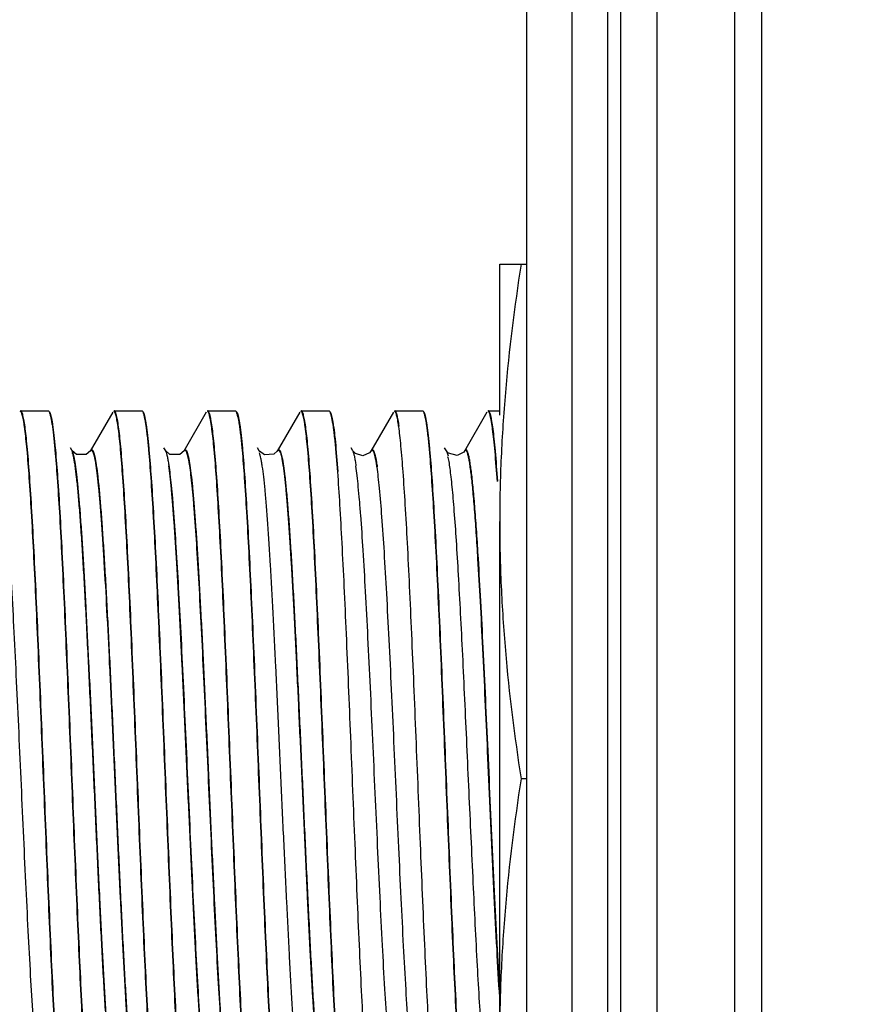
# Model space of a CAD drawing. Header units: inches. Extents: x 0.2 to 16.8, y 0.2 to 10.8.
# Tile 30 of 34: x 9.289 to 9.572, y 6.874 to 7.203. Entities that reach past the tile are written whole.
import ezdxf

# ---------------------------------------------------------------- set-up
doc = ezdxf.new("R2010")
doc.units = ezdxf.units.IN
doc.header["$LTSCALE"] = 0.935
doc.header["$MEASUREMENT"] = 0
doc.layers.get('0').update_dxf_attribs({"linetype": 'CONTINUOUS'})
doc.layers.add('DIMENSIONS', color=7, linetype='CONTINUOUS')
doc.styles.get("Standard").update_dxf_attribs({"font": 'txt', "width": 0.8})
doc.dimstyles.new('DIMSTYLE_1', dxfattribs={"dimtxt": 0.125, "dimasz": 0.18, "dimexe": 0.18, "dimexo": 0.0625, "dimgap": 0.09, "dimtad": 0, "dimtih": 1, "dimtoh": 1, "dimdec": 3, "dimzin": 4, "dimdsep": 46, "dimtxsty": 'STANDARD', "dimblk": '_FILLED', "dimblk1": '_FILLED', "dimblk2": '_FILLED', "dimcen": 0.09, "dimadec": 0, "dimazin": 0, "dimtp": 0.01, "dimtm": 0.01, "dimtfac": 1, "dimtdec": 3, "dimtofl": 0, "dimtmove": 0, "dimatfit": 3, "dimldrblk": '_FILLED', "dimfxl": 1, "dimtolj": 1, "dimtzin": 4, "dimarcsym": 0})

# ---------------------------------------------------------------- blocks, each defined once
blk = doc.blocks.new('*D17')
at = {"layer": 'DIMENSIONS', "color": 2, "linetype": 'CONTINUOUS'}
blk.add_line((9.18793, 7.11659), (9.18793, 8.79473), dxfattribs=at)
at = {"layer": 'DIMENSIONS', "color": 2, "linetype": 'CONTINUOUS', "insert": (9.12543, 8.85723), "char_height": 0.125, "width": 1.425, "attachment_point": 1, "rotation": 90, "line_spacing_factor": 0.9}
blk.add_mtext('3X .384{\\Ftxt.shx;\\W1.000000;\\H0.125000; }[9.74]', dxfattribs=at)
blk = doc.blocks.new('_FILLED')
at = {"color": 0, "linetype": 'BYBLOCK'}
blk.add_solid([(0, 0), (-1, 0.1736), (-1, -0.1736)], dxfattribs=at)
blk = doc.blocks.new('*D18')
at = {"layer": 'DIMENSIONS', "color": 2, "linetype": 'CONTINUOUS'}
for p, q in [((8.95053, 8.63084), (8.95053, 8.79473)), ((9.18598, 8.47954), (8.95053, 8.63084)), ((9.18598, 6.92636), (9.18598, 8.47954))]:
    blk.add_line(p, q, dxfattribs=at)
at = {"layer": 'DIMENSIONS', "color": 2, "linetype": 'CONTINUOUS', "insert": (8.88803, 8.85723), "char_height": 0.125, "width": 1.125, "attachment_point": 1, "rotation": 90, "line_spacing_factor": 0.9}
blk.add_mtext('.386{\\Ftxt.shx;\\W1.000000;\\H0.125000; }[9.79]', dxfattribs=at)
blk = doc.blocks.new('*D19')
at = {"layer": 'DIMENSIONS', "color": 2, "linetype": 'CONTINUOUS'}
for p, q in [((8.70563, 8.64357), (8.70563, 8.79473)), ((9.16898, 8.36206), (8.70563, 8.64357)), ((9.16898, 5.55422), (9.16898, 8.36206))]:
    blk.add_line(p, q, dxfattribs=at)
at = {"layer": 'DIMENSIONS', "color": 2, "linetype": 'CONTINUOUS', "insert": (8.64313, 8.85723), "char_height": 0.125, "width": 1.225, "attachment_point": 1, "rotation": 90, "line_spacing_factor": 0.9}
blk.add_mtext('.403{\\Ftxt.shx;\\W1.000000;\\H0.125000; }[10.22]', dxfattribs=at)

msp = doc.modelspace()

# ---------------------------------------------------------------- linework, layer by layer
at = {"color": 9, "linetype": 'CONTINUOUS'}
for p, q in [((9.48509, 8.10723), (9.48509, 3.0403)), ((9.48951, 3.0403), (9.48951, 8.10723)), ((9.53647, 7.57423), (9.53647, 3.57423)), ((9.30643, 7.05849), (9.30624, 7.05889)), ((9.36894, 7.05846), (9.36874, 7.05889)), ((9.43124, 7.05888), (9.43143, 7.05848)), ((9.43143, 7.05848), (9.43181, 7.05717)), ((9.44546, 6.94907), (9.44503, 6.95845)), ((9.4456, 6.94907), (9.44517, 6.95859))]:
    msp.add_line(p, q, dxfattribs=at)
at = {"color": 7, "linetype": 'CONTINUOUS'}
for p, q in [((9.50151, 8.10723), (9.50151, 3.0403)), ((9.45809, 3.05423), (9.45809, 8.09323)), ((9.47325, 3.07423), (9.47325, 8.07323)), ((9.52751, 7.57423), (9.52751, 3.57423)), ((9.44906, 7.07082), (9.44906, 7.12123)), ((9.44906, 7.12123), (9.45809, 7.12123)), ((9.28903, 7.07223), (9.29834, 7.07223)), ((9.29834, 7.07223), (9.29869, 7.07193)), ((9.29869, 7.07192), (9.29882, 7.07166)), ((9.3198, 7.07178), (9.31225, 7.05874)), ((9.32028, 7.07223), (9.32959, 7.07223)), ((9.32959, 7.07223), (9.32994, 7.07193)), ((9.32994, 7.07192), (9.33007, 7.07166)), ((9.35105, 7.07178), (9.3435, 7.05874)), ((9.35153, 7.07223), (9.36084, 7.07223)), ((9.36084, 7.07223), (9.36119, 7.07193)), ((9.36119, 7.07192), (9.36132, 7.07166)), ((9.3823, 7.07178), (9.37475, 7.05874)), ((9.38278, 7.07223), (9.39209, 7.07223)), ((9.39209, 7.07223), (9.39244, 7.07193)), ((9.39244, 7.07193), (9.39258, 7.07163)), ((9.41355, 7.07178), (9.406, 7.05875)), ((9.41403, 7.07223), (9.42334, 7.07223)), ((9.42334, 7.07223), (9.42369, 7.07193)), ((9.42369, 7.07192), (9.42382, 7.07167)), ((9.44481, 7.07179), (9.43726, 7.05875)), ((9.44528, 7.07223), (9.44906, 7.07223)), ((9.30046, 7.05971), (9.30051, 7.05918)), ((9.30061, 7.05973), (9.30065, 7.05919)), ((9.30624, 7.05889), (9.30566, 7.05989)), ((9.33171, 7.05971), (9.33176, 7.05918)), ((9.33186, 7.05973), (9.3319, 7.05919)), ((9.33749, 7.05888), (9.33691, 7.05989)), ((9.36296, 7.05972), (9.36301, 7.05918)), ((9.3631, 7.05974), (9.36315, 7.05919)), ((9.36874, 7.05889), (9.36816, 7.05989)), ((9.36874, 7.05889), (9.36873, 7.0589)), ((9.39423, 7.05948), (9.39486, 7.05182)), ((9.39438, 7.05948), (9.39499, 7.05196)), ((9.39999, 7.05889), (9.39941, 7.05989)), ((9.406, 7.05874), (9.40554, 7.05819)), ((9.42546, 7.05972), (9.4255, 7.05932)), ((9.4256, 7.05974), (9.42564, 7.05933)), ((9.43124, 7.05889), (9.43065, 7.0599)), ((9.43152, 7.0585), (9.43124, 7.05888)), ((9.43726, 7.05875), (9.43704, 7.05845)), ((9.44906, 6.77723), (9.44906, 7.03523)), ((9.45809, 6.94923), (9.45619, 6.94923))]:
    msp.add_line(p, q, dxfattribs=at)
for points in [[(9.31239, 7.05889), (9.31098, 7.05763), (9.30765, 7.05763), (9.30624, 7.05889)], [(9.34364, 7.05889), (9.34221, 7.05762), (9.33889, 7.05763), (9.33749, 7.05889)], [(9.37489, 7.05889), (9.37361, 7.0577), (9.3705, 7.05747), (9.36881, 7.05877), (9.36873, 7.0589)], [(9.40554, 7.05819), (9.40333, 7.05723), (9.40086, 7.05796), (9.39999, 7.05888)], [(9.43704, 7.05845), (9.43481, 7.05726), (9.43198, 7.05806), (9.43152, 7.0585)]]:
    msp.add_lwpolyline(points, dxfattribs=at)
for points, knots in [([(9.45619, 7.12123), (9.45399, 7.10699), (9.45129, 7.08554), (9.44939, 7.05681), (9.44906, 7.04242), (9.44906, 7.03523)], [0, 0, 0, 0, 0.500356, 0.750239, 1, 1, 1, 1]), ([(9.29046, 7.06607), (9.2904, 7.06654), (9.29028, 7.06741), (9.29009, 7.06863), (9.28989, 7.06966), (9.2897, 7.07051), (9.28951, 7.07118), (9.28934, 7.07162), (9.2892, 7.07187), (9.28911, 7.07199), (9.28901, 7.07207), (9.28893, 7.07209), (9.2889, 7.07209)], [0, 0, 0, 0, 0.223049, 0.41756, 0.583461, 0.720751, 0.829578, 0.910449, 0.940862, 0.965124, 0.984186, 1, 1, 1, 1]), ([(9.2906, 7.06621), (9.29048, 7.06707), (9.29031, 7.06827), (9.29004, 7.06974), (9.28985, 7.07059), (9.28967, 7.07126), (9.2895, 7.0717), (9.28936, 7.07196), (9.28925, 7.07212), (9.28914, 7.07221), (9.28907, 7.07223)], [0, 0, 0, 0, 0.411665, 0.57635, 0.713567, 0.823439, 0.906386, 0.938134, 0.963808, 1, 1, 1, 1]), ([(9.29856, 7.07178), (9.29866, 7.07161), (9.29884, 7.07115), (9.29907, 7.07031), (9.2993, 7.0692), (9.29953, 7.06782), (9.29977, 7.06617), (9.3001, 7.06344), (9.30032, 7.06126), (9.30046, 7.05971)], [0, 0, 0, 0, 0.049235, 0.11985, 0.212277, 0.326597, 0.46277, 0.62066, 1, 1, 1, 1]), ([(9.29882, 7.07166), (9.29891, 7.07145), (9.29907, 7.07094), (9.29929, 7.07004), (9.29951, 7.0689), (9.29983, 7.06691), (9.30021, 7.06382), (9.30047, 7.0612), (9.30061, 7.05973)], [0, 0, 0, 0, 0.057001, 0.133384, 0.229337, 0.344878, 0.634397, 1, 1, 1, 1]), ([(9.32171, 7.06607), (9.32165, 7.06654), (9.32153, 7.06741), (9.32134, 7.06863), (9.32114, 7.06966), (9.32095, 7.07051), (9.32076, 7.07118), (9.32059, 7.07162), (9.32045, 7.07187), (9.32036, 7.07199), (9.32026, 7.07207), (9.32018, 7.07209), (9.32015, 7.07209)], [0, 0, 0, 0, 0.223061, 0.417583, 0.583494, 0.720793, 0.829626, 0.910497, 0.940907, 0.965161, 0.984209, 1, 1, 1, 1]), ([(9.32185, 7.06621), (9.32173, 7.06707), (9.32156, 7.06827), (9.32129, 7.06974), (9.3211, 7.07059), (9.32092, 7.07126), (9.32075, 7.0717), (9.32061, 7.07196), (9.3205, 7.07212), (9.32039, 7.07221), (9.32032, 7.07223)], [0, 0, 0, 0, 0.411683, 0.576377, 0.713601, 0.823479, 0.906426, 0.938171, 0.963839, 1, 1, 1, 1]), ([(9.32981, 7.07178), (9.32991, 7.07161), (9.33009, 7.07115), (9.33031, 7.07031), (9.33055, 7.0692), (9.33078, 7.06782), (9.33101, 7.06617), (9.33135, 7.06344), (9.33157, 7.06126), (9.33171, 7.05971)], [0, 0, 0, 0, 0.049206, 0.119802, 0.212218, 0.326535, 0.462713, 0.620615, 1, 1, 1, 1]), ([(9.33007, 7.07166), (9.33016, 7.07145), (9.33032, 7.07094), (9.33054, 7.07004), (9.33076, 7.0689), (9.33108, 7.06691), (9.33146, 7.06382), (9.33172, 7.0612), (9.33186, 7.05973)], [0, 0, 0, 0, 0.056995, 0.133374, 0.229325, 0.344866, 0.634389, 1, 1, 1, 1]), ([(9.35296, 7.06607), (9.3529, 7.06654), (9.35278, 7.06741), (9.35259, 7.06863), (9.35239, 7.06966), (9.3522, 7.07051), (9.35201, 7.07118), (9.35184, 7.07162), (9.3517, 7.07187), (9.35161, 7.07199), (9.35151, 7.07207), (9.35143, 7.07209), (9.3514, 7.07209)], [0, 0, 0, 0, 0.22305, 0.417562, 0.583464, 0.720754, 0.829582, 0.910453, 0.940866, 0.965127, 0.984188, 1, 1, 1, 1]), ([(9.3531, 7.06621), (9.35298, 7.06707), (9.35281, 7.06827), (9.35254, 7.06974), (9.35235, 7.07059), (9.35217, 7.07126), (9.352, 7.0717), (9.35186, 7.07196), (9.35175, 7.07212), (9.35164, 7.07221), (9.35157, 7.07223)], [0, 0, 0, 0, 0.411666, 0.576352, 0.71357, 0.823442, 0.906389, 0.938137, 0.963811, 1, 1, 1, 1]), ([(9.36106, 7.07178), (9.36116, 7.07161), (9.36134, 7.07115), (9.36156, 7.07031), (9.3618, 7.06921), (9.36203, 7.06783), (9.36226, 7.06618), (9.3626, 7.06345), (9.36282, 7.06127), (9.36296, 7.05972)], [0, 0, 0, 0, 0.049184, 0.119766, 0.212172, 0.326487, 0.462666, 0.620577, 1, 1, 1, 1]), ([(9.36132, 7.07166), (9.36141, 7.07145), (9.36157, 7.07094), (9.36179, 7.07004), (9.36201, 7.0689), (9.36233, 7.06691), (9.36271, 7.06383), (9.36297, 7.06121), (9.3631, 7.05974)], [0, 0, 0, 0, 0.056994, 0.133373, 0.229325, 0.344866, 0.634387, 1, 1, 1, 1]), ([(9.38421, 7.06607), (9.38415, 7.06654), (9.38403, 7.06741), (9.38384, 7.06863), (9.38364, 7.06966), (9.38345, 7.07051), (9.38326, 7.07118), (9.38309, 7.07162), (9.38295, 7.07187), (9.38286, 7.07199), (9.38276, 7.07207), (9.38268, 7.07209), (9.38265, 7.07209)], [0, 0, 0, 0, 0.22304, 0.417542, 0.583434, 0.720717, 0.829539, 0.91041, 0.940826, 0.965094, 0.984168, 1, 1, 1, 1]), ([(9.38435, 7.06621), (9.38423, 7.06707), (9.38406, 7.06827), (9.38379, 7.06974), (9.3836, 7.07059), (9.38342, 7.07126), (9.38325, 7.0717), (9.38311, 7.07196), (9.383, 7.07212), (9.38289, 7.07221), (9.38282, 7.07223)], [0, 0, 0, 0, 0.41165, 0.576328, 0.713539, 0.823407, 0.906353, 0.938104, 0.963783, 1, 1, 1, 1]), ([(9.39231, 7.07178), (9.39241, 7.07161), (9.39259, 7.07114), (9.39282, 7.07029), (9.39305, 7.06916), (9.39329, 7.06775), (9.39353, 7.06607), (9.39387, 7.06328), (9.39409, 7.06105), (9.39423, 7.05948)], [0, 0, 0, 0, 0.048841, 0.119184, 0.211469, 0.325787, 0.4621, 0.620187, 1, 1, 1, 1]), ([(9.39258, 7.07163), (9.39267, 7.07142), (9.39284, 7.07089), (9.39306, 7.06997), (9.39328, 7.06881), (9.3936, 7.06678), (9.39398, 7.06364), (9.39424, 7.06097), (9.39438, 7.05948)], [0, 0, 0, 0, 0.057408, 0.13411, 0.230284, 0.345952, 0.635318, 1, 1, 1, 1]), ([(9.41535, 7.06691), (9.41529, 7.06732), (9.41518, 7.06807), (9.415, 7.06912), (9.41482, 7.07001), (9.41464, 7.07074), (9.41447, 7.07131), (9.41431, 7.07168), (9.41418, 7.0719), (9.41407, 7.07203), (9.41397, 7.07209), (9.4139, 7.07209)], [0, 0, 0, 0, 0.222169, 0.41592, 0.581224, 0.718137, 0.826885, 0.908098, 0.938913, 0.963786, 1, 1, 1, 1]), ([(9.41548, 7.06706), (9.41538, 7.06779), (9.41522, 7.06882), (9.41497, 7.07008), (9.4148, 7.07081), (9.41462, 7.07139), (9.41447, 7.07177), (9.41435, 7.07199), (9.41424, 7.07213), (9.41414, 7.07221), (9.41407, 7.07223)], [0, 0, 0, 0, 0.408964, 0.572802, 0.709571, 0.81946, 0.902981, 0.935273, 0.961692, 1, 1, 1, 1]), ([(9.42356, 7.07178), (9.42366, 7.07161), (9.42384, 7.07115), (9.42407, 7.07032), (9.4243, 7.06921), (9.42453, 7.06783), (9.42476, 7.06617), (9.4251, 7.06345), (9.42532, 7.06126), (9.42546, 7.05972)], [0, 0, 0, 0, 0.049161, 0.119711, 0.212093, 0.326394, 0.462575, 0.620502, 1, 1, 1, 1]), ([(9.42382, 7.07167), (9.42391, 7.07146), (9.42407, 7.07095), (9.42429, 7.07005), (9.42451, 7.06891), (9.42473, 7.06753), (9.42495, 7.06591), (9.42526, 7.06329), (9.42547, 7.0612), (9.4256, 7.05974)], [0, 0, 0, 0, 0.056815, 0.133056, 0.228919, 0.344426, 0.479524, 0.634062, 1, 1, 1, 1]), ([(9.44671, 7.06607), (9.44665, 7.06654), (9.44653, 7.06741), (9.44634, 7.06863), (9.44614, 7.06966), (9.44595, 7.07051), (9.44576, 7.07118), (9.44559, 7.07162), (9.44545, 7.07187), (9.44535, 7.07199), (9.44526, 7.07207), (9.44518, 7.07209), (9.44515, 7.07209)], [0, 0, 0, 0, 0.223105, 0.417671, 0.583621, 0.720953, 0.829809, 0.910683, 0.941079, 0.965304, 0.984296, 1, 1, 1, 1]), ([(9.44685, 7.06621), (9.44673, 7.06707), (9.44656, 7.06827), (9.44629, 7.06974), (9.4461, 7.07059), (9.44591, 7.07126), (9.44575, 7.0717), (9.44561, 7.07196), (9.4455, 7.07212), (9.44539, 7.07221), (9.44532, 7.07223)], [0, 0, 0, 0, 0.411754, 0.57648, 0.713733, 0.82363, 0.90658, 0.938314, 0.963958, 1, 1, 1, 1]), ([(9.3022, 6.83932), (9.30192, 6.84243), (9.30139, 6.84939), (9.30067, 6.86083), (9.29995, 6.87419), (9.29895, 6.89496), (9.29775, 6.92326), (9.29634, 6.95828), (9.29515, 6.98749), (9.29416, 7.0097), (9.29344, 7.02461), (9.29272, 7.03789), (9.292, 7.04925), (9.29138, 7.05738), (9.29086, 7.06275), (9.2906, 7.06503), (9.29046, 7.06607)], [0, 0, 0, 0, 0.04127, 0.092136, 0.151468, 0.218012, 0.366812, 0.525717, 0.681029, 0.753108, 0.819362, 0.878346, 0.928808, 0.969633, 0.986171, 1, 1, 1, 1]), ([(9.30234, 6.83934), (9.30206, 6.84244), (9.30153, 6.84938), (9.30082, 6.8608), (9.3001, 6.87415), (9.2991, 6.89492), (9.29789, 6.92323), (9.29648, 6.95828), (9.29529, 6.98753), (9.2943, 7.00976), (9.29357, 7.0247), (9.29285, 7.038), (9.29214, 7.04937), (9.29151, 7.05752), (9.29099, 7.06289), (9.29073, 7.06517), (9.2906, 7.06621)], [0, 0, 0, 0, 0.041133, 0.09189, 0.151141, 0.217632, 0.366402, 0.525357, 0.680769, 0.752906, 0.819217, 0.878252, 0.928758, 0.969615, 0.986164, 1, 1, 1, 1]), ([(9.33345, 6.83926), (9.33317, 6.84236), (9.33264, 6.84931), (9.33193, 6.86074), (9.33121, 6.8741), (9.33049, 6.88908), (9.32976, 6.90536), (9.32878, 6.92864), (9.3276, 6.95821), (9.3264, 6.98744), (9.32541, 7.00966), (9.32469, 7.02458), (9.32397, 7.03787), (9.32325, 7.04923), (9.32263, 7.05738), (9.32211, 7.06275), (9.32185, 7.06503), (9.32171, 7.06607)], [0, 0, 0, 0, 0.041199, 0.092009, 0.151299, 0.217816, 0.290104, 0.366601, 0.525532, 0.680895, 0.753004, 0.819288, 0.878297, 0.928782, 0.969623, 0.986167, 1, 1, 1, 1]), ([(9.3336, 6.83927), (9.33332, 6.84237), (9.33279, 6.8493), (9.33207, 6.86071), (9.33135, 6.87406), (9.33063, 6.88903), (9.3299, 6.90532), (9.32892, 6.92861), (9.32774, 6.95821), (9.32654, 6.98747), (9.32555, 7.00972), (9.32483, 7.02467), (9.32411, 7.03798), (9.32339, 7.04935), (9.32276, 7.05751), (9.32225, 7.06288), (9.32198, 7.06517), (9.32185, 7.06621)], [0, 0, 0, 0, 0.041062, 0.091762, 0.150972, 0.217436, 0.289697, 0.36619, 0.525172, 0.680635, 0.752801, 0.819142, 0.878204, 0.928732, 0.969605, 0.98616, 1, 1, 1, 1]), ([(9.3647, 6.83926), (9.36442, 6.84236), (9.36389, 6.84931), (9.36318, 6.86074), (9.36246, 6.8741), (9.36174, 6.88908), (9.36101, 6.90536), (9.36003, 6.92864), (9.35885, 6.95821), (9.35765, 6.98744), (9.35666, 7.00966), (9.35594, 7.02459), (9.35522, 7.03787), (9.3545, 7.04923), (9.35388, 7.05738), (9.35336, 7.06275), (9.3531, 7.06503), (9.35296, 7.06607)], [0, 0, 0, 0, 0.0412, 0.09201, 0.151301, 0.217818, 0.290105, 0.366603, 0.525533, 0.680897, 0.753005, 0.819288, 0.878298, 0.928783, 0.969623, 0.986167, 1, 1, 1, 1]), ([(9.36485, 6.83927), (9.36457, 6.84237), (9.36404, 6.8493), (9.36332, 6.86071), (9.3626, 6.87406), (9.36188, 6.88903), (9.36115, 6.90532), (9.36017, 6.92862), (9.35899, 6.95821), (9.35779, 6.98747), (9.3568, 7.00972), (9.35608, 7.02467), (9.35536, 7.03798), (9.35464, 7.04935), (9.35401, 7.05751), (9.3535, 7.06288), (9.35323, 7.06517), (9.3531, 7.06621)], [0, 0, 0, 0, 0.041063, 0.091763, 0.150974, 0.217438, 0.289699, 0.366192, 0.525173, 0.680637, 0.752803, 0.819143, 0.878204, 0.928733, 0.969605, 0.98616, 1, 1, 1, 1]), ([(9.39595, 6.83926), (9.39567, 6.84237), (9.39514, 6.84932), (9.39443, 6.86075), (9.39371, 6.87411), (9.39299, 6.88909), (9.39226, 6.90537), (9.39128, 6.92865), (9.3901, 6.95821), (9.3889, 6.98744), (9.38791, 7.00966), (9.38719, 7.02459), (9.38647, 7.03788), (9.38575, 7.04924), (9.38513, 7.05738), (9.38461, 7.06275), (9.38435, 7.06503), (9.38421, 7.06607)], [0, 0, 0, 0, 0.041208, 0.092024, 0.15132, 0.21784, 0.290129, 0.366627, 0.525554, 0.680912, 0.753017, 0.819297, 0.878303, 0.928786, 0.969625, 0.986168, 1, 1, 1, 1]), ([(9.3961, 6.83928), (9.39582, 6.84238), (9.39529, 6.84931), (9.39457, 6.86072), (9.39385, 6.87407), (9.39313, 6.88905), (9.3924, 6.90533), (9.39142, 6.92863), (9.39024, 6.95822), (9.38904, 6.98748), (9.38805, 7.00972), (9.38733, 7.02467), (9.3866, 7.03798), (9.38589, 7.04936), (9.38526, 7.05751), (9.38475, 7.06288), (9.38448, 7.06517), (9.38435, 7.06621)], [0, 0, 0, 0, 0.041071, 0.091778, 0.150993, 0.21746, 0.289722, 0.366216, 0.525194, 0.680652, 0.752814, 0.819151, 0.87821, 0.928736, 0.969607, 0.98616, 1, 1, 1, 1]), ([(9.42693, 6.84245), (9.42666, 6.84579), (9.42614, 6.85315), (9.42543, 6.86513), (9.42472, 6.87888), (9.42374, 6.8999), (9.42255, 6.92818), (9.42139, 6.95721), (9.42043, 6.98059), (9.41971, 6.99737), (9.419, 7.01313), (9.41829, 7.02754), (9.41758, 7.04029), (9.41687, 7.05111), (9.41626, 7.05881), (9.41574, 7.06384), (9.41548, 7.06596), (9.41535, 7.06691)], [0, 0, 0, 0, 0.0447, 0.098443, 0.160145, 0.228482, 0.37922, 0.538001, 0.616232, 0.691487, 0.762164, 0.82679, 0.883981, 0.932563, 0.97149, 0.987089, 1, 1, 1, 1]), ([(9.44827, 7.0486), (9.44804, 7.05196), (9.44769, 7.05667), (9.44714, 7.0625), (9.44686, 7.06496), (9.44671, 7.06607)], [0, 0, 0, 0, 0.576432, 0.808066, 1, 1, 1, 1]), ([(9.44841, 7.04874), (9.44818, 7.0521), (9.44783, 7.05682), (9.44727, 7.06264), (9.44699, 7.0651), (9.44685, 7.06621)], [0, 0, 0, 0, 0.576432, 0.808066, 1, 1, 1, 1]), ([(9.30051, 7.05918), (9.30079, 7.05609), (9.30132, 7.04917), (9.30204, 7.03777), (9.30276, 7.02444), (9.30348, 7.00947), (9.30421, 6.99318), (9.30519, 6.96987), (9.30638, 6.94025), (9.30757, 6.91095), (9.30857, 6.88868), (9.30929, 6.87371), (9.31001, 6.86038), (9.31073, 6.84899), (9.31135, 6.84082), (9.31187, 6.83544), (9.31214, 6.83315), (9.31227, 6.83211)], [0, 0, 0, 0, 0.040925, 0.091515, 0.150645, 0.217055, 0.289289, 0.365779, 0.524811, 0.680374, 0.752598, 0.818996, 0.87811, 0.928682, 0.969587, 0.986153, 1, 1, 1, 1]), ([(9.30065, 7.05919), (9.30093, 7.05609), (9.30146, 7.04916), (9.30218, 7.03775), (9.3029, 7.0244), (9.30362, 7.00943), (9.30435, 6.99314), (9.30533, 6.96984), (9.30651, 6.94025), (9.30771, 6.91099), (9.3087, 6.88874), (9.30943, 6.87379), (9.31015, 6.86048), (9.31086, 6.84911), (9.31149, 6.84095), (9.31201, 6.83558), (9.31227, 6.83329), (9.31241, 6.83225)], [0, 0, 0, 0, 0.041062, 0.091762, 0.150972, 0.217436, 0.289697, 0.36619, 0.525172, 0.680635, 0.752801, 0.819142, 0.878204, 0.928732, 0.969605, 0.98616, 1, 1, 1, 1]), ([(9.33176, 7.05918), (9.33204, 7.05609), (9.33257, 7.04917), (9.33329, 7.03778), (9.33401, 7.02444), (9.33473, 7.00947), (9.33546, 6.99318), (9.33644, 6.96987), (9.33763, 6.94025), (9.33882, 6.91095), (9.33982, 6.88868), (9.34054, 6.87371), (9.34126, 6.86038), (9.34198, 6.84899), (9.3426, 6.84082), (9.34312, 6.83544), (9.34339, 6.83315), (9.34352, 6.83211)], [0, 0, 0, 0, 0.040924, 0.091513, 0.150642, 0.217052, 0.289286, 0.365776, 0.524808, 0.680373, 0.752597, 0.818995, 0.878109, 0.928682, 0.969587, 0.986153, 1, 1, 1, 1]), ([(9.3319, 7.05919), (9.33218, 7.05609), (9.33271, 7.04916), (9.33343, 7.03775), (9.33415, 7.0244), (9.33487, 7.00943), (9.3356, 6.99314), (9.33658, 6.96985), (9.33776, 6.94025), (9.33896, 6.91099), (9.33995, 6.88874), (9.34068, 6.87379), (9.3414, 6.86048), (9.34211, 6.84911), (9.34274, 6.84095), (9.34326, 6.83558), (9.34352, 6.83329), (9.34366, 6.83225)], [0, 0, 0, 0, 0.041061, 0.09176, 0.15097, 0.217433, 0.289694, 0.366187, 0.525169, 0.680633, 0.7528, 0.819141, 0.878203, 0.928732, 0.969605, 0.98616, 1, 1, 1, 1]), ([(9.36301, 7.05918), (9.36329, 7.05609), (9.36382, 7.04917), (9.36454, 7.03778), (9.36526, 7.02445), (9.36598, 7.00947), (9.36671, 6.99318), (9.36769, 6.96987), (9.36888, 6.94025), (9.37007, 6.91096), (9.37107, 6.88868), (9.37179, 6.87371), (9.37251, 6.86038), (9.37323, 6.84899), (9.37385, 6.84082), (9.37437, 6.83544), (9.37464, 6.83315), (9.37477, 6.83211)], [0, 0, 0, 0, 0.040922, 0.091511, 0.150639, 0.217049, 0.289282, 0.365772, 0.524805, 0.68037, 0.752595, 0.818994, 0.878108, 0.928681, 0.969587, 0.986153, 1, 1, 1, 1]), ([(9.36315, 7.05919), (9.36343, 7.05609), (9.36396, 7.04916), (9.36468, 7.03775), (9.3654, 7.02441), (9.36612, 7.00943), (9.36685, 6.99314), (9.36783, 6.96985), (9.36901, 6.94025), (9.37021, 6.91099), (9.3712, 6.88874), (9.37193, 6.87379), (9.37265, 6.86048), (9.37336, 6.84911), (9.37399, 6.84095), (9.37451, 6.83558), (9.37477, 6.83329), (9.37491, 6.83225)], [0, 0, 0, 0, 0.04106, 0.091758, 0.150967, 0.21743, 0.28969, 0.366183, 0.525166, 0.680631, 0.752798, 0.81914, 0.878202, 0.928732, 0.969605, 0.98616, 1, 1, 1, 1]), ([(9.4255, 7.05932), (9.42578, 7.05624), (9.42631, 7.04934), (9.42702, 7.03796), (9.42775, 7.02464), (9.42847, 7.00967), (9.4292, 6.99338), (9.43018, 6.97005), (9.43137, 6.9404), (9.43257, 6.91107), (9.43356, 6.88876), (9.43429, 6.87377), (9.43501, 6.86042), (9.43573, 6.84901), (9.43635, 6.84083), (9.43687, 6.83544), (9.43714, 6.83315), (9.43727, 6.83211)], [0, 0, 0, 0, 0.040775, 0.091246, 0.150288, 0.21664, 0.288844, 0.36533, 0.524417, 0.68009, 0.752377, 0.818837, 0.878007, 0.928628, 0.969568, 0.986145, 1, 1, 1, 1]), ([(9.42564, 7.05933), (9.42592, 7.05624), (9.42645, 7.04933), (9.42717, 7.03793), (9.42789, 7.0246), (9.42861, 7.00963), (9.42934, 6.99334), (9.43032, 6.97003), (9.43151, 6.9404), (9.43271, 6.9111), (9.4337, 6.88882), (9.43442, 6.87385), (9.43514, 6.86052), (9.43586, 6.84913), (9.43649, 6.84096), (9.43701, 6.83558), (9.43727, 6.83329), (9.43741, 6.83225)], [0, 0, 0, 0, 0.040913, 0.091493, 0.150616, 0.217021, 0.289253, 0.365743, 0.524779, 0.680352, 0.75258, 0.818983, 0.878102, 0.928678, 0.969586, 0.986152, 1, 1, 1, 1]), ([(9.39486, 7.05182), (9.39512, 7.04819), (9.39564, 7.04028), (9.39635, 7.02753), (9.39706, 7.01312), (9.39804, 6.99151), (9.39922, 6.96284), (9.40039, 6.93368), (9.40135, 6.91051), (9.40207, 6.89411), (9.40278, 6.87887), (9.40349, 6.86512), (9.4042, 6.85315), (9.40482, 6.84439), (9.40533, 6.83847), (9.40568, 6.83488), (9.40604, 6.8319), (9.4063, 6.83013), (9.40644, 6.82934)], [0, 0, 0, 0, 0.049018, 0.10672, 0.171922, 0.243226, 0.398072, 0.558256, 0.636127, 0.710322, 0.779259, 0.841503, 0.895716, 0.940806, 0.959617, 0.975806, 0.989293, 1, 1, 1, 1]), ([(9.44906, 7.03523), (9.44906, 7.02804), (9.44939, 7.01365), (9.45129, 6.98492), (9.45399, 6.96347), (9.45619, 6.94923)], [0, 0, 0, 0, 0.249761, 0.499644, 1, 1, 1, 1]), ([(9.45619, 6.94923), (9.45399, 6.93499), (9.45129, 6.91354), (9.44939, 6.88481), (9.44906, 6.87042), (9.44906, 6.86323)], [0, 0, 0, 0, 0.500356, 0.750239, 1, 1, 1, 1])]:
    msp.add_open_spline(points, degree=3, knots=knots, dxfattribs=at)
at = {"color": 9, "linetype": 'CONTINUOUS'}
for points, knots in [([(9.32173, 6.83943), (9.32169, 6.83937), (9.32162, 6.83926), (9.3215, 6.83914), (9.32137, 6.83908), (9.32123, 6.83911), (9.32111, 6.8392), (9.32099, 6.83935), (9.32087, 6.83957), (9.3207, 6.83997), (9.32049, 6.84065), (9.32026, 6.84165), (9.32002, 6.8429), (9.31968, 6.84507), (9.31927, 6.84838), (9.31879, 6.85306), (9.31832, 6.85864), (9.31784, 6.86507), (9.31737, 6.87228), (9.31689, 6.88022), (9.31641, 6.88881), (9.31593, 6.89797), (9.31545, 6.9076), (9.31497, 6.91763), (9.31449, 6.92795), (9.31385, 6.94202), (9.31306, 6.9596), (9.31211, 6.98025), (9.3113, 6.99685), (9.31065, 7.00936), (9.31017, 7.01794), (9.30969, 7.02588), (9.30921, 7.03311), (9.30874, 7.03954), (9.30826, 7.04511), (9.30779, 7.04979), (9.30738, 7.0531), (9.30704, 7.05527), (9.3068, 7.05652), (9.30657, 7.05753), (9.30639, 7.0581), (9.30629, 7.05835)], [0, 0, 0, 0, 0.000963, 0.001705, 0.002291, 0.002844, 0.003504, 0.004364, 0.005463, 0.006823, 0.010361, 0.015022, 0.020813, 0.027721, 0.044821, 0.066172, 0.091611, 0.120931, 0.153828, 0.189981, 0.229069, 0.27075, 0.314612, 0.360235, 0.407196, 0.455066, 0.551723, 0.646555, 0.736044, 0.777726, 0.816816, 0.852972, 0.885872, 0.915195, 0.940637, 0.961992, 0.979096, 0.986006, 0.991798, 0.99646, 1, 1, 1, 1]), ([(9.32094, 6.83987), (9.32085, 6.84008), (9.32068, 6.84058), (9.32046, 6.84146), (9.32024, 6.84257), (9.31992, 6.84448), (9.31953, 6.8474), (9.31909, 6.85154), (9.31864, 6.85649), (9.31819, 6.86221), (9.31774, 6.86866), (9.31729, 6.87577), (9.31684, 6.88349), (9.31623, 6.89482), (9.31547, 6.90999), (9.31457, 6.92905), (9.31368, 6.94877), (9.31279, 6.96851), (9.3119, 6.98761), (9.31114, 7.00283), (9.31052, 7.01422), (9.31007, 7.022), (9.30962, 7.02917), (9.30917, 7.03568), (9.30873, 7.04147), (9.30828, 7.04649), (9.30783, 7.05071), (9.30745, 7.0537), (9.30713, 7.05566), (9.3069, 7.05681), (9.30668, 7.05773), (9.30651, 7.05826), (9.30643, 7.05849)], [0, 0, 0, 0, 0.003136, 0.007265, 0.0124, 0.018534, 0.033745, 0.052774, 0.075487, 0.101737, 0.131295, 0.163893, 0.199264, 0.237138, 0.319123, 0.407077, 0.498129, 0.589253, 0.677415, 0.759739, 0.797831, 0.833446, 0.866313, 0.896165, 0.922731, 0.94578, 0.965157, 0.980728, 0.987046, 0.992367, 0.996682, 1, 1, 1, 1]), ([(9.31226, 7.05875), (9.31229, 7.05881), (9.31236, 7.05892), (9.31249, 7.05904), (9.31263, 7.05909), (9.31278, 7.05905), (9.31291, 7.05894), (9.31303, 7.05876), (9.31315, 7.05852), (9.31323, 7.05833), (9.31327, 7.05822)], [0, 0, 0, 0, 0.135104, 0.237792, 0.318775, 0.398113, 0.496874, 0.627019, 0.793891, 1, 1, 1, 1]), ([(9.31239, 7.05889), (9.31242, 7.05895), (9.31249, 7.05906), (9.31261, 7.05918), (9.31275, 7.05923), (9.31288, 7.05921), (9.31301, 7.05912), (9.31313, 7.05896), (9.31325, 7.05875), (9.31342, 7.05834), (9.31363, 7.05767), (9.31386, 7.05667), (9.3141, 7.05542), (9.31444, 7.05325), (9.31485, 7.04994), (9.31532, 7.04527), (9.3158, 7.03969), (9.31627, 7.03327), (9.31675, 7.02605), (9.31723, 7.01812), (9.31771, 7.00953), (9.31819, 7.00038), (9.31867, 6.99075), (9.31915, 6.98073), (9.31963, 6.97042), (9.32027, 6.95635), (9.32106, 6.93877), (9.32201, 6.91813), (9.32281, 6.90152), (9.32347, 6.88902), (9.32394, 6.88043), (9.32442, 6.87249), (9.3249, 6.86526), (9.32538, 6.85883), (9.32585, 6.85324), (9.32632, 6.84856), (9.32674, 6.84524), (9.32708, 6.84307), (9.32731, 6.84181), (9.32755, 6.84081), (9.32773, 6.84023), (9.32782, 6.83998)], [0, 0, 0, 0, 0.000963, 0.001705, 0.002291, 0.002843, 0.003503, 0.004362, 0.005461, 0.00682, 0.010356, 0.015013, 0.0208, 0.027704, 0.044796, 0.066136, 0.091561, 0.120866, 0.153748, 0.189885, 0.228956, 0.270619, 0.314465, 0.360072, 0.407018, 0.454874, 0.551509, 0.64633, 0.735819, 0.777507, 0.816607, 0.852776, 0.885692, 0.915036, 0.940504, 0.961887, 0.979022, 0.985949, 0.99176, 0.996441, 1, 1, 1, 1]), ([(9.31327, 7.05822), (9.31336, 7.05798), (9.31352, 7.05742), (9.31374, 7.05646), (9.31396, 7.05529), (9.31428, 7.05329), (9.31466, 7.05026), (9.31511, 7.04601), (9.31555, 7.04098), (9.31599, 7.03519), (9.31644, 7.02869), (9.31706, 7.01878), (9.31782, 7.00508), (9.3187, 6.98738), (9.31958, 6.96842), (9.32047, 6.94884), (9.32135, 6.92926), (9.32224, 6.91033), (9.32312, 6.89267), (9.32388, 6.87901), (9.3245, 6.86914), (9.32494, 6.86268), (9.32539, 6.85692), (9.32583, 6.85193), (9.32627, 6.84772), (9.32666, 6.84473), (9.32697, 6.84276), (9.3272, 6.84161), (9.32742, 6.84067), (9.32758, 6.84013), (9.32767, 6.83989)], [0, 0, 0, 0, 0.003499, 0.007984, 0.01346, 0.019916, 0.035713, 0.055253, 0.078401, 0.105005, 0.134831, 0.167618, 0.241017, 0.322877, 0.410478, 0.501006, 0.591496, 0.678986, 0.760664, 0.833816, 0.866457, 0.896126, 0.92256, 0.945528, 0.964879, 0.980483, 0.98684, 0.992216, 0.9966, 1, 1, 1, 1]), ([(9.33863, 7.05403), (9.33855, 7.05458), (9.33839, 7.05557), (9.33813, 7.05691), (9.33788, 7.05794), (9.33768, 7.05851), (9.33757, 7.05874)], [0, 0, 0, 0, 0.343964, 0.6253, 0.84359, 1, 1, 1, 1]), ([(9.34351, 7.05875), (9.34354, 7.05881), (9.34361, 7.05891), (9.34373, 7.05903), (9.34386, 7.05909), (9.344, 7.05907), (9.34412, 7.05898), (9.34424, 7.05882), (9.34436, 7.05861), (9.34453, 7.05821), (9.34474, 7.05754), (9.34497, 7.05655), (9.34521, 7.05531), (9.34535, 7.05439), (9.34543, 7.05389)], [0, 0, 0, 0, 0.034888, 0.061784, 0.083025, 0.103031, 0.126912, 0.157916, 0.197573, 0.246609, 0.374122, 0.542025, 0.750774, 1, 1, 1, 1]), ([(9.34364, 7.05889), (9.34367, 7.05895), (9.34374, 7.05905), (9.34385, 7.05917), (9.34398, 7.05923), (9.34411, 7.05922), (9.34423, 7.05914), (9.34434, 7.05901), (9.34446, 7.05882), (9.34462, 7.05847), (9.34482, 7.05787), (9.34505, 7.05697), (9.34527, 7.05585), (9.3455, 7.05449), (9.34573, 7.05291), (9.34605, 7.05036), (9.34644, 7.04665), (9.3469, 7.04157), (9.34735, 7.0357), (9.34781, 7.02909), (9.34826, 7.0218), (9.34872, 7.01388), (9.34918, 7.00541), (9.34964, 6.99646), (9.35009, 6.98711), (9.35055, 6.97743), (9.35117, 6.96411), (9.35193, 6.9473), (9.35283, 6.92731), (9.35374, 6.90807), (9.35464, 6.89024), (9.35541, 6.87654), (9.35605, 6.86674), (9.3565, 6.86041), (9.35696, 6.85484), (9.35741, 6.85008), (9.35786, 6.84616), (9.3582, 6.84385), (9.35838, 6.84284)], [0, 0, 0, 0, 0.000937, 0.001667, 0.002245, 0.002775, 0.003385, 0.004164, 0.005158, 0.006387, 0.009592, 0.013825, 0.019103, 0.02542, 0.032762, 0.041113, 0.060767, 0.084232, 0.11135, 0.141885, 0.175553, 0.212065, 0.25113, 0.292425, 0.335579, 0.380217, 0.425963, 0.519236, 0.612204, 0.701676, 0.784644, 0.858217, 0.890709, 0.919966, 0.945715, 0.967731, 0.98587, 1, 1, 1, 1]), ([(9.38335, 6.83962), (9.38326, 6.83981), (9.3831, 6.84028), (9.38288, 6.84112), (9.38265, 6.84217), (9.38233, 6.84401), (9.38195, 6.84685), (9.3815, 6.85089), (9.38106, 6.85574), (9.38061, 6.86137), (9.38016, 6.86772), (9.37971, 6.87474), (9.37926, 6.88238), (9.37865, 6.89361), (9.37789, 6.90867), (9.377, 6.92763), (9.37611, 6.94729), (9.37522, 6.96701), (9.37433, 6.98614), (9.37344, 7.00404), (9.37268, 7.01792), (9.37206, 7.02798), (9.37161, 7.03458), (9.37116, 7.04047), (9.37072, 7.04561), (9.37027, 7.04995), (9.36988, 7.05305), (9.36956, 7.0551), (9.36934, 7.05632), (9.36912, 7.05731), (9.36895, 7.05789), (9.36887, 7.05814)], [0, 0, 0, 0, 0.00293, 0.00685, 0.011769, 0.017681, 0.032438, 0.051015, 0.073291, 0.099117, 0.128256, 0.160454, 0.195451, 0.232987, 0.314382, 0.401905, 0.492715, 0.583794, 0.672134, 0.754855, 0.829175, 0.862434, 0.892723, 0.919767, 0.943342, 0.963292, 0.979467, 0.986096, 0.991731, 0.996363, 1, 1, 1, 1]), ([(9.37476, 7.05875), (9.37479, 7.05881), (9.37487, 7.05892), (9.375, 7.05905), (9.37515, 7.0591), (9.37529, 7.05905), (9.37542, 7.05892), (9.37555, 7.05873), (9.37568, 7.05846), (9.37576, 7.05826), (9.37579, 7.05814)], [0, 0, 0, 0, 0.13154, 0.230708, 0.309048, 0.387807, 0.487916, 0.620523, 0.790468, 1, 1, 1, 1]), ([(9.37489, 7.05889), (9.37492, 7.05895), (9.37499, 7.05906), (9.37511, 7.05918), (9.37525, 7.05923), (9.37538, 7.05921), (9.37551, 7.05912), (9.37563, 7.05896), (9.37575, 7.05875), (9.37592, 7.05834), (9.37613, 7.05767), (9.37636, 7.05667), (9.3766, 7.05542), (9.37694, 7.05326), (9.37735, 7.04996), (9.37782, 7.04529), (9.3783, 7.03973), (9.37877, 7.03331), (9.37925, 7.02611), (9.37973, 7.01818), (9.38021, 7.00961), (9.38068, 7.00047), (9.38116, 6.99085), (9.38164, 6.98084), (9.38212, 6.97054), (9.38276, 6.95649), (9.38355, 6.93892), (9.3845, 6.91829), (9.3853, 6.90169), (9.38596, 6.88918), (9.38644, 6.88059), (9.38691, 6.87264), (9.38739, 6.8654), (9.38787, 6.85896), (9.38834, 6.85336), (9.38881, 6.84866), (9.38922, 6.84533), (9.38957, 6.84314), (9.3898, 6.84187), (9.39004, 6.84085), (9.39021, 6.84026), (9.39031, 6.84001)], [0, 0, 0, 0, 0.000961, 0.001701, 0.002285, 0.002837, 0.003499, 0.004358, 0.005457, 0.006815, 0.010344, 0.014988, 0.020759, 0.027652, 0.044725, 0.066043, 0.091426, 0.120682, 0.153525, 0.189622, 0.228643, 0.27025, 0.314049, 0.359613, 0.406516, 0.45433, 0.550899, 0.64569, 0.735171, 0.776877, 0.81601, 0.852211, 0.885168, 0.914573, 0.940123, 0.961583, 0.9788, 0.985775, 0.991639, 0.996381, 1, 1, 1, 1]), ([(9.37579, 7.05814), (9.37588, 7.0579), (9.37605, 7.05732), (9.37626, 7.05634), (9.37649, 7.05514), (9.3768, 7.05312), (9.37719, 7.05006), (9.37763, 7.04579), (9.37807, 7.04073), (9.37851, 7.03492), (9.37896, 7.02842), (9.37957, 7.01851), (9.38033, 7.00481), (9.38121, 6.98714), (9.38209, 6.96822), (9.38297, 6.94869), (9.38386, 6.92916), (9.38474, 6.91029), (9.38562, 6.89267), (9.38637, 6.87905), (9.38699, 6.8692), (9.38744, 6.86275), (9.38788, 6.857), (9.38832, 6.852), (9.38876, 6.8478), (9.38915, 6.8448), (9.38946, 6.84282), (9.38968, 6.84166), (9.3899, 6.84071), (9.39007, 6.84016), (9.39015, 6.83993)], [0, 0, 0, 0, 0.003603, 0.008184, 0.013752, 0.020299, 0.036267, 0.055954, 0.079214, 0.105896, 0.135786, 0.168616, 0.242017, 0.3238, 0.411262, 0.501599, 0.591883, 0.679163, 0.760651, 0.833668, 0.866254, 0.895885, 0.922313, 0.945295, 0.964667, 0.98031, 0.986698, 0.992113, 0.996548, 1, 1, 1, 1]), ([(9.40116, 7.05385), (9.40108, 7.05442), (9.40092, 7.05544), (9.40065, 7.05683), (9.40039, 7.05789), (9.40019, 7.05848), (9.40008, 7.05872)], [0, 0, 0, 0, 0.343891, 0.625018, 0.843353, 1, 1, 1, 1]), ([(9.40606, 7.05884), (9.4061, 7.0589), (9.40617, 7.05898), (9.4063, 7.05907), (9.40643, 7.05909), (9.40657, 7.05903), (9.40669, 7.0589), (9.40681, 7.05872), (9.40692, 7.05847), (9.40704, 7.05816), (9.40716, 7.05778), (9.40733, 7.05715), (9.40754, 7.05621), (9.40778, 7.05488), (9.40793, 7.05391), (9.408, 7.05338)], [0, 0, 0, 0, 0.02896, 0.051218, 0.070031, 0.090364, 0.11631, 0.149963, 0.192279, 0.243728, 0.30456, 0.374924, 0.544554, 0.753003, 1, 1, 1, 1]), ([(9.40614, 7.05889), (9.40617, 7.05895), (9.40624, 7.05906), (9.40637, 7.05918), (9.40651, 7.05924), (9.40665, 7.0592), (9.40678, 7.05909), (9.4069, 7.05892), (9.40702, 7.05869), (9.4072, 7.05824), (9.40742, 7.05751), (9.40766, 7.05642), (9.40791, 7.05506), (9.40806, 7.05406), (9.40814, 7.05352)], [0, 0, 0, 0, 0.033387, 0.058831, 0.078865, 0.098249, 0.122118, 0.153463, 0.193628, 0.243238, 0.371896, 0.54074, 0.750193, 1, 1, 1, 1]), ([(9.44181, 7.02272), (9.44163, 7.02566), (9.44128, 7.0312), (9.44079, 7.03789), (9.4404, 7.04268), (9.44012, 7.04582), (9.43983, 7.04864), (9.43955, 7.05113), (9.43927, 7.05329), (9.43899, 7.05512), (9.43875, 7.05642), (9.43855, 7.05729), (9.43841, 7.05781), (9.43827, 7.05824), (9.43813, 7.05858), (9.43799, 7.05884), (9.43785, 7.05901), (9.43769, 7.0591), (9.43752, 7.05907), (9.43738, 7.05894), (9.4373, 7.05882), (9.43726, 7.05875)], [0, 0, 0, 0, 0.237143, 0.445638, 0.538289, 0.622757, 0.698714, 0.765945, 0.824313, 0.873692, 0.913973, 0.930681, 0.945095, 0.957226, 0.967104, 0.974804, 0.980522, 0.984754, 0.988602, 0.993427, 1, 1, 1, 1]), ([(9.44194, 7.02286), (9.44176, 7.02581), (9.44141, 7.03135), (9.44093, 7.03803), (9.44053, 7.04282), (9.44025, 7.04596), (9.43997, 7.04878), (9.43969, 7.05127), (9.43941, 7.05344), (9.43913, 7.05526), (9.43888, 7.05656), (9.43868, 7.05743), (9.43854, 7.05795), (9.4384, 7.05838), (9.43826, 7.05872), (9.43812, 7.05898), (9.43798, 7.05915), (9.43783, 7.05924), (9.43766, 7.05921), (9.43751, 7.05908), (9.43743, 7.05896), (9.43739, 7.05889)], [0, 0, 0, 0, 0.237143, 0.445638, 0.538289, 0.622757, 0.698714, 0.765945, 0.824313, 0.873692, 0.913973, 0.930681, 0.945095, 0.957226, 0.967104, 0.974804, 0.980522, 0.984754, 0.988602, 0.993427, 1, 1, 1, 1]), ([(9.29557, 6.84372), (9.29542, 6.84467), (9.29514, 6.84679), (9.29475, 6.8503), (9.29435, 6.85444), (9.29379, 6.86115), (9.29312, 6.8709), (9.29234, 6.88404), (9.29156, 6.89884), (9.29077, 6.91493), (9.28998, 6.9319), (9.2892, 6.94931), (9.28841, 6.96671), (9.28762, 6.98366), (9.28684, 6.99972), (9.28605, 7.01449), (9.28527, 7.02758), (9.2846, 7.03728), (9.28404, 7.04395), (9.28365, 7.04807), (9.28326, 7.05156), (9.28297, 7.05367), (9.28282, 7.05461)], [0, 0, 0, 0, 0.013688, 0.030428, 0.050129, 0.072698, 0.125981, 0.188846, 0.259569, 0.336423, 0.417516, 0.500714, 0.583855, 0.664805, 0.74157, 0.812203, 0.874773, 0.927698, 0.950179, 0.969815, 0.986467, 1, 1, 1, 1]), ([(9.43168, 7.05702), (9.43182, 7.05644), (9.43207, 7.05509), (9.43242, 7.05279), (9.43276, 7.04998), (9.43311, 7.04667), (9.43346, 7.04287), (9.43395, 7.03688), (9.43454, 7.02834), (9.43523, 7.01694), (9.43593, 7.0042), (9.43662, 6.99035), (9.43732, 6.97568), (9.43801, 6.96048), (9.43894, 6.94003), (9.44006, 6.91542), (9.44122, 6.89195), (9.44218, 6.87509), (9.44268, 6.86748), (9.44293, 6.86393)], [0, 0, 0, 0, 0.009319, 0.021322, 0.035971, 0.053216, 0.072996, 0.095199, 0.146374, 0.205746, 0.272191, 0.344328, 0.420742, 0.499931, 0.580294, 0.738162, 0.881847, 0.944753, 1, 1, 1, 1]), ([(9.35298, 6.83943), (9.35295, 6.83937), (9.35288, 6.83927), (9.35277, 6.83915), (9.35265, 6.83909), (9.35252, 6.8391), (9.3524, 6.83917), (9.35229, 6.83929), (9.35218, 6.83947), (9.35201, 6.83981), (9.35182, 6.84038), (9.3516, 6.84124), (9.35138, 6.84232), (9.35115, 6.84362), (9.35093, 6.84514), (9.35061, 6.84759), (9.35023, 6.85117), (9.34978, 6.85607), (9.34933, 6.86174), (9.34889, 6.86813), (9.34844, 6.87519), (9.34799, 6.88286), (9.34754, 6.89107), (9.34709, 6.89977), (9.34664, 6.90888), (9.34619, 6.91831), (9.34558, 6.93134), (9.34483, 6.94784), (9.34394, 6.96755), (9.34305, 6.98664), (9.34217, 7.0045), (9.34128, 7.02052), (9.34052, 7.03249), (9.33989, 7.04075), (9.33944, 7.04585), (9.339, 7.05014), (9.33867, 7.05273), (9.3385, 7.05389)], [0, 0, 0, 0, 0.00093, 0.001659, 0.002238, 0.002762, 0.003354, 0.004105, 0.005062, 0.006247, 0.009342, 0.013441, 0.018554, 0.024674, 0.03179, 0.039886, 0.058959, 0.081765, 0.108154, 0.137891, 0.170711, 0.20635, 0.244539, 0.284963, 0.327272, 0.371112, 0.41613, 0.508232, 0.600523, 0.689953, 0.773615, 0.848697, 0.9128, 0.940047, 0.963765, 0.983797, 1, 1, 1, 1]), ([(9.35141, 6.84308), (9.35125, 6.84396), (9.35096, 6.84595), (9.35057, 6.84926), (9.35018, 6.85322), (9.34962, 6.8597), (9.34894, 6.86918), (9.34816, 6.88205), (9.34738, 6.89664), (9.34659, 6.91258), (9.34581, 6.92947), (9.34502, 6.94686), (9.34423, 6.96431), (9.34344, 6.98138), (9.34266, 6.99762), (9.34187, 7.01262), (9.34109, 7.02598), (9.34041, 7.03594), (9.33986, 7.04284), (9.33946, 7.04713), (9.33907, 7.0508), (9.33878, 7.05302), (9.33863, 7.05403)], [0, 0, 0, 0, 0.012705, 0.028515, 0.047343, 0.069094, 0.120826, 0.182311, 0.252037, 0.328209, 0.40885, 0.491927, 0.575295, 0.6568, 0.734383, 0.806037, 0.869913, 0.924435, 0.947711, 0.968133, 0.985596, 1, 1, 1, 1]), ([(9.34543, 7.05389), (9.34558, 7.05289), (9.34587, 7.05065), (9.34626, 7.04697), (9.34666, 7.04266), (9.34721, 7.03573), (9.34789, 7.02573), (9.34868, 7.01229), (9.34946, 6.99723), (9.35025, 6.98092), (9.35104, 6.96378), (9.35183, 6.94626), (9.35262, 6.92882), (9.35341, 6.9119), (9.3542, 6.89595), (9.35499, 6.88137), (9.35577, 6.86854), (9.35645, 6.8591), (9.35701, 6.85267), (9.35741, 6.84876), (9.3578, 6.84551), (9.35809, 6.84356), (9.35824, 6.84269)], [0, 0, 0, 0, 0.014433, 0.031943, 0.052427, 0.075781, 0.130497, 0.194605, 0.266513, 0.344354, 0.426099, 0.509668, 0.592889, 0.673598, 0.749747, 0.819343, 0.880589, 0.931962, 0.953488, 0.972065, 0.987598, 1, 1, 1, 1]), ([(9.41394, 6.842), (9.41379, 6.8428), (9.41349, 6.84462), (9.4131, 6.84769), (9.4127, 6.85143), (9.4123, 6.85582), (9.4119, 6.86082), (9.41135, 6.86861), (9.41066, 6.8796), (9.40987, 6.89409), (9.40908, 6.91003), (9.40828, 6.927), (9.40748, 6.94454), (9.40669, 6.96221), (9.40589, 6.97953), (9.40509, 6.99605), (9.4043, 7.01133), (9.40351, 7.02498), (9.40283, 7.03517), (9.40226, 7.04223), (9.40187, 7.04663), (9.40147, 7.05039), (9.40118, 7.05268), (9.40103, 7.05371)], [0, 0, 0, 0, 0.011443, 0.026081, 0.043835, 0.064619, 0.088316, 0.114747, 0.175077, 0.244098, 0.319985, 0.400732, 0.484254, 0.56834, 0.650775, 0.72943, 0.802209, 0.867215, 0.922784, 0.946532, 0.967393, 0.985253, 1, 1, 1, 1]), ([(9.408, 7.05338), (9.40815, 7.05232), (9.40844, 7.04999), (9.40901, 7.04449), (9.40969, 7.0361), (9.41048, 7.02438), (9.41126, 7.01069), (9.41205, 6.9954), (9.41285, 6.9789), (9.41364, 6.96162), (9.41443, 6.94402), (9.41523, 6.92655), (9.41602, 6.90966), (9.41681, 6.89381), (9.4176, 6.8794), (9.41828, 6.86846), (9.41884, 6.86072), (9.41924, 6.85575), (9.41963, 6.85139), (9.42003, 6.84767), (9.42042, 6.84461), (9.42072, 6.84279), (9.42087, 6.842)], [0, 0, 0, 0, 0.015081, 0.033246, 0.078374, 0.134333, 0.199596, 0.272512, 0.351185, 0.433542, 0.517466, 0.600766, 0.68125, 0.756858, 0.825604, 0.885685, 0.912007, 0.935607, 0.95631, 0.973998, 0.988587, 1, 1, 1, 1]), ([(9.44503, 6.95845), (9.44451, 6.96992), (9.44375, 6.98663), (9.44266, 7.00805), (9.4421, 7.018), (9.44181, 7.02272)], [0, 0, 0, 0, 0.535338, 0.779746, 1, 1, 1, 1]), ([(9.44517, 6.95859), (9.44465, 6.97006), (9.44388, 6.98677), (9.44279, 7.00819), (9.44223, 7.01814), (9.44194, 7.02286)], [0, 0, 0, 0, 0.535338, 0.779746, 1, 1, 1, 1]), ([(9.44906, 6.87615), (9.44874, 6.88149), (9.44811, 6.8928), (9.4469, 6.9171), (9.44605, 6.93607), (9.44546, 6.94907)], [0, 0, 0, 0, 0.219914, 0.46533, 1, 1, 1, 1]), ([(9.44906, 6.87855), (9.44875, 6.88377), (9.44815, 6.89477), (9.44699, 6.91828), (9.44616, 6.93656), (9.4456, 6.94907)], [0, 0, 0, 0, 0.222218, 0.468006, 1, 1, 1, 1])]:
    msp.add_open_spline(points, degree=3, knots=knots, dxfattribs=at)

# ---------------------------------------------------------------- dimensions: what is measured, and where the dimension line sits
at = {"layer": 'DIMENSIONS', "color": 2, "linetype": 'CONTINUOUS'}
dim = msp.add_ordinate_dim(feature_location=(9.18793, 7.11659), offset=(0, 1.67814), dtype=1, origin=(9.57151, 8.10723), text='3X <>', dimstyle='DIMSTYLE_1', dxfattribs=at)
dim.commit()
dim.dimension.update_dxf_attribs({"geometry": '*D17', "text_midpoint": (9.18793, 9.56973)})
for feature_location, offset, picture, middle in [((9.16898, 5.55422), (-0.46335, 3.24051), '*D19', (8.70563, 9.46973)), ((9.18598, 6.92636), (-0.23545, 1.86837), '*D18', (8.95053, 9.41973))]:
    dim = msp.add_ordinate_dim(feature_location=feature_location, offset=offset, dtype=0, origin=(9.57151, 8.10723), dimstyle='DIMSTYLE_1', dxfattribs=at)
    dim.commit()
    dim.dimension.update_dxf_attribs({"geometry": picture, "text_midpoint": middle})

doc.saveas('drawing.dxf')
